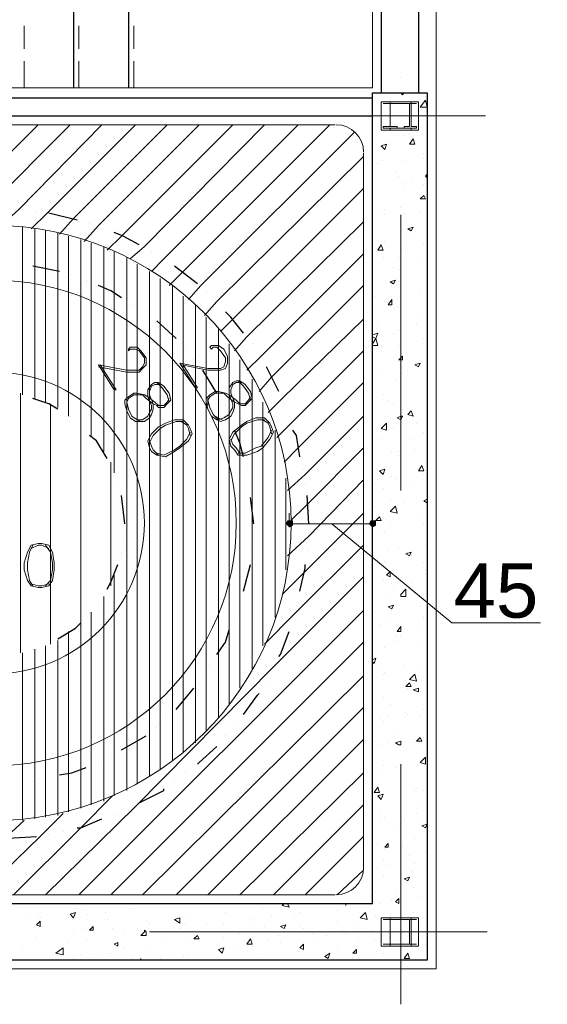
# Model space of a CAD drawing. Header units: metres. Extents: x 5.7 to 89.8, y 4 to 63.5.
# Tile 22 of 45: x 54 to 56.8, y 19.8 to 25.2. Entities that reach past the tile are written whole.
import ezdxf

# ---------------------------------------------------------------- set-up
doc = ezdxf.new("R2010")
doc.units = ezdxf.units.M
doc.header["$MEASUREMENT"] = 0
for name, color, linetype in [('PDF10_ax', 7, 'Continuous'), ('PDF10_column', 7, 'Continuous'), ('PDF10_dim', 7, 'Continuous'), ('PDF10_halozen', 7, 'Continuous'), ('PDF10_hatch-plan', 7, 'Continuous'), ('PDF10_khatchin', 7, 'Continuous'), ('PDF10_Layer5', 7, 'Continuous'), ('PDF10_saghf kazeb', 7, 'Continuous'), ('PDF10_shear wall', 7, 'Continuous'), ('PDF10_STAIRS', 7, 'Continuous'), ('PDF10_Text', 7, 'Continuous'), ('PDF10_textt', 7, 'Continuous'), ('PDF10_wall', 7, 'Continuous')]:
    doc.layers.add(name, color=color, linetype=linetype)
doc.styles.add('PDF Arial', font='arial.ttf')

msp = doc.modelspace()

# ---------------------------------------------------------------- linework, layer by layer
at = {"layer": 'PDF10_ax', "lineweight": 9}
for points in [[(56.0375, 24.8742), (56.0375, 24.8742)], [(54.4869, 24.6623), (56.4998, 24.6623)], [(56.0375, 24.1229), (56.0375, 22.6205)], [(56.0375, 21.8789), (56.0375, 21.8789)], [(56.0375, 21.1276), (56.0375, 19.8178)], [(54.6699, 20.2127), (56.5095, 20.2127)]]:
    msp.add_lwpolyline(points, dxfattribs=at)
at = {"layer": 'PDF10_column', "lineweight": 18}
for points in [[(55.9316, 24.7393), (56.1338, 24.7393), (56.1338, 24.5852), (55.9316, 24.5852)], [(55.9797, 24.6045), (55.9412, 24.6045), (55.9412, 24.5949), (56.0183, 24.5949), (56.0183, 24.6045), (55.9797, 24.6045), (55.9797, 24.7297), (56.0183, 24.7297), (55.9412, 24.7297), (55.9797, 24.7297)], [(56.0953, 24.7297), (55.9797, 24.7297), (55.9797, 24.7393), (56.0953, 24.7393)], [(56.0857, 24.6045), (56.0568, 24.6045), (56.0568, 24.5949), (56.1242, 24.5949), (56.1242, 24.6045), (56.0953, 24.6045), (56.0953, 24.7297), (56.1242, 24.7297), (56.0568, 24.7297), (56.0857, 24.7297)], [(56.0953, 24.5852), (55.9797, 24.5852), (55.9797, 24.5949), (56.0953, 24.5949)], [(55.9316, 20.2897), (56.1338, 20.2897), (56.1338, 20.1356), (55.9316, 20.1356)], [(55.9797, 20.1453), (55.9412, 20.1453), (56.0183, 20.1453), (55.9797, 20.1453), (55.9797, 20.2801), (56.0183, 20.2801), (55.9412, 20.2801), (55.9797, 20.2801)], [(56.0953, 20.2801), (55.9797, 20.2801), (55.9797, 20.2897), (56.0953, 20.2897)], [(56.0857, 20.1453), (56.0568, 20.1453), (56.1242, 20.1453), (56.0953, 20.1453), (56.0953, 20.2801), (56.1242, 20.2801), (56.0568, 20.2801), (56.0857, 20.2801)], [(56.0953, 20.1356), (55.9797, 20.1356), (55.9797, 20.1453), (56.0953, 20.1453)]]:
    msp.add_lwpolyline(points, close=True, dxfattribs=at)
at = {"layer": 'PDF10_dim', "lineweight": 20}
for points in [[(55.4308, 22.4375), (55.4308, 22.4953)], [(55.8834, 22.4375), (55.8834, 22.4953)], [(55.45, 22.4375), (55.4789, 22.4375), (55.8449, 22.4375), (55.8642, 22.4375)], [(55.6619, 22.4375), (56.3168, 21.8981), (56.7984, 21.8981)]]:
    msp.add_lwpolyline(points, dxfattribs=at)
at = {"layer": 'PDF10_dim', "transparency": 33554559}
for points in [[(55.4211, 22.4567), (55.4308, 22.4375), (55.4115, 22.4375)], [(55.4308, 22.4567), (55.4211, 22.4567), (55.4308, 22.4375)], [(55.45, 22.4375), (55.4308, 22.4375), (55.45, 22.4567)], [(55.4308, 22.4375), (55.45, 22.4567), (55.4308, 22.4567)], [(55.8738, 22.4567), (55.8642, 22.4375), (55.8834, 22.4375)], [(55.8834, 22.4375), (55.8834, 22.4567), (55.8738, 22.4567)], [(55.9027, 22.4375), (55.9027, 22.4567), (55.8834, 22.4375)], [(55.9027, 22.4567), (55.8834, 22.4375), (55.8834, 22.4567)], [(55.4115, 22.4375), (55.4211, 22.4279), (55.4308, 22.4375)], [(55.4211, 22.4279), (55.4308, 22.4375), (55.4308, 22.4182)], [(55.4308, 22.4375), (55.4308, 22.4182), (55.45, 22.4279)], [(55.45, 22.4279), (55.45, 22.4375), (55.4308, 22.4375)], [(55.8642, 22.4375), (55.8834, 22.4375), (55.8738, 22.4279)], [(55.8834, 22.4375), (55.8738, 22.4279), (55.8834, 22.4182)], [(55.8834, 22.4182), (55.9027, 22.4279), (55.8834, 22.4375)], [(55.9027, 22.4279), (55.8834, 22.4375), (55.9027, 22.4375)]]:
    msp.add_solid(points, dxfattribs=at)
at = {"layer": 'PDF10_halozen', "lineweight": 25}
for points in [[(53.9765, 24.1518), (53.9765, 24.1518)], [(54.0535, 24.1422), (54.0535, 24.1422)], [(54.275, 24.0941), (54.1209, 24.1326)], [(54.3424, 24.0748), (54.3424, 24.0748)], [(54.4099, 24.0459), (54.4099, 24.0459)], [(54.6121, 23.9592), (54.5254, 24.0074), (54.4773, 24.0266)], [(54.6795, 23.9207), (54.6795, 23.9207)], [(54.1787, 23.8147), (54.0342, 23.8436)], [(54.747, 23.8822), (54.747, 23.8822)], [(54.9299, 23.7473), (54.8047, 23.8436)], [(54.2461, 23.7955), (54.2461, 23.7955)], [(54.3232, 23.7666), (54.3232, 23.7666)], [(54.5158, 23.6703), (54.458, 23.7088), (54.3906, 23.7377)], [(54.9781, 23.6992), (54.9781, 23.6992)], [(54.5832, 23.6318), (54.5832, 23.6318)], [(55.0359, 23.651), (55.0359, 23.651)], [(54.6506, 23.5932), (54.6506, 23.5932)], [(55.1804, 23.4777), (55.1129, 23.5643), (55.084, 23.5932)], [(54.8144, 23.4488), (54.7084, 23.5451)], [(55.2285, 23.4199), (55.2285, 23.4199)], [(54.8625, 23.391), (54.8625, 23.391)], [(55.267, 23.3621), (55.267, 23.3621)], [(54.9107, 23.3332), (54.9107, 23.3332)], [(55.0359, 23.1502), (54.9588, 23.2754)], [(55.373, 23.1598), (55.3056, 23.2947)], [(54.1691, 23.0635), (54.1209, 23.0924), (54.0342, 23.1213)], [(55.4019, 23.0924), (55.4019, 23.0924)], [(55.084, 23.0828), (55.084, 23.0828)], [(54.2365, 23.025), (54.2365, 23.025)], [(55.1033, 23.0154), (55.1033, 23.0154)], [(55.4308, 23.025), (55.4308, 23.025)], [(54.2943, 22.9768), (54.2943, 22.9768)], [(55.1804, 22.8035), (55.1611, 22.8805), (55.1322, 22.9479)], [(55.4886, 22.8035), (55.4693, 22.919), (55.45, 22.9479)], [(54.4388, 22.7938), (54.381, 22.8902), (54.3424, 22.919)], [(54.4676, 22.7361), (54.4676, 22.7361)], [(55.1996, 22.7361), (55.1996, 22.7361)], [(55.5078, 22.7361), (55.5078, 22.7361)], [(54.4965, 22.659), (54.4965, 22.659)], [(55.2189, 22.659), (55.2189, 22.659)], [(55.5174, 22.659), (55.5174, 22.659)], [(54.5351, 22.4375), (54.5158, 22.5916)], [(55.2381, 22.4375), (55.2189, 22.582)], [(55.5367, 22.4375), (55.5271, 22.5916)], [(55.2381, 22.4375), (55.2381, 22.4375)], [(55.5367, 22.4375), (55.5367, 22.4375)], [(54.5254, 22.3604), (54.5254, 22.3604)], [(55.2285, 22.3604), (55.2285, 22.3604)], [(55.5271, 22.3604), (55.5271, 22.3604)], [(54.5158, 22.2834), (54.5158, 22.2834)], [(55.2189, 22.293), (55.2189, 22.293)], [(55.5271, 22.293), (55.5271, 22.293)], [(54.4388, 22.0811), (54.458, 22.1197), (54.4965, 22.216)], [(55.1804, 22.0715), (55.2189, 22.216)], [(55.4886, 22.0715), (55.5174, 22.1967), (55.5174, 22.216)], [(54.3906, 22.0137), (54.3906, 22.0137)], [(55.1611, 21.9945), (55.1611, 21.9945)], [(55.4693, 21.9945), (55.4693, 21.9945)], [(54.3424, 21.9559), (54.3424, 21.9559)], [(55.1322, 21.927), (55.1322, 21.927)], [(55.45, 21.927), (55.45, 21.927)], [(54.1691, 21.8115), (54.2654, 21.8692), (54.2943, 21.8981)], [(55.0359, 21.7248), (55.084, 21.7922), (55.1033, 21.8596)], [(55.373, 21.7151), (55.3826, 21.7248), (55.4308, 21.85)], [(54.0342, 21.7537), (54.0342, 21.7537)], [(54.1017, 21.7729), (54.1017, 21.7729)], [(54.9974, 21.667), (54.9974, 21.667)], [(55.3345, 21.6477), (55.3345, 21.6477)], [(54.9588, 21.5996), (54.9588, 21.5996)], [(54.8144, 21.4262), (54.9107, 21.5418)], [(55.3056, 21.5803), (55.3056, 21.5803)], [(55.1804, 21.3973), (55.2574, 21.5033), (55.267, 21.5129)], [(54.7566, 21.3781), (54.7566, 21.3781)], [(54.7084, 21.3299), (54.7084, 21.3299)], [(55.1322, 21.3395), (55.1322, 21.3395)], [(54.5158, 21.2047), (54.6506, 21.2817)], [(55.084, 21.2817), (55.084, 21.2817)], [(54.9299, 21.1276), (54.9396, 21.1373), (55.0359, 21.224)], [(54.458, 21.1662), (54.458, 21.1662)], [(54.1787, 21.0699), (54.2461, 21.0795), (54.3232, 21.1084)], [(54.3906, 21.1373), (54.3906, 21.1373)], [(54.1017, 21.0506), (54.1017, 21.0506)], [(54.8625, 21.0795), (54.8625, 21.0795)], [(54.0342, 21.0313), (54.0342, 21.0313)], [(54.8047, 21.0313), (54.8047, 21.0313)], [(54.6121, 20.9158), (54.747, 20.9832), (54.747, 20.9928)], [(54.4773, 20.8483), (54.4773, 20.8483)], [(54.5543, 20.8772), (54.5543, 20.8772)], [(54.275, 20.7809), (54.2943, 20.7809), (54.4099, 20.8291)], [(53.8994, 20.7231), (54.0535, 20.7328)], [(54.1209, 20.7424), (54.1209, 20.7424)], [(54.198, 20.7617), (54.198, 20.7617)]]:
    msp.add_lwpolyline(points, dxfattribs=at)
at = {"layer": 'PDF10_hatch-plan', "lineweight": 18}
for points in [[(56.0375, 24.7875), (56.0472, 24.7779), (56.0568, 24.7875)], [(56.1724, 24.7682), (56.1724, 24.7682)], [(55.9701, 24.7008), (55.9701, 24.7008)], [(56.182, 24.7008), (56.182, 24.7008)], [(55.9509, 24.6623), (55.9509, 24.6623)], [(53.0422, 20.4149), (53.389, 20.7617), (53.4756, 20.8483), (53.4756, 21.0506), (53.4756, 21.1565), (53.4756, 21.6863), (53.4756, 21.7922), (53.4756, 23.0828), (53.4756, 23.1887), (53.4756, 23.7184), (53.4756, 23.8244), (53.4756, 24.0266), (53.6008, 24.1518), (54.0631, 24.6141)], [(53.6779, 24.0555), (53.7838, 24.1615), (54.2365, 24.6141)], [(53.8609, 24.0652), (53.9572, 24.1518), (54.4099, 24.6141)], [(54.0246, 24.0459), (54.1113, 24.1326), (54.5929, 24.6141)], [(54.1787, 24.017), (54.2558, 24.1037), (54.7662, 24.6141)], [(54.3135, 23.9785), (54.3906, 24.0652), (54.9396, 24.6141)], [(54.4388, 23.9303), (54.5158, 24.0074), (55.1226, 24.6141)], [(54.564, 23.8822), (54.641, 23.9496), (55.2959, 24.6141)], [(54.6795, 23.8147), (54.747, 23.8822), (55.4789, 24.6141)], [(54.7758, 23.7377), (54.8529, 23.8147), (55.6523, 24.6141)], [(54.8818, 23.6606), (54.9492, 23.7377), (55.7871, 24.5756)], [(56.0183, 24.5563), (56.0183, 24.5563)], [(56.0568, 24.5563), (56.0568, 24.5563)], [(56.0857, 24.566), (56.0857, 24.566)], [(54.9685, 23.574), (55.0359, 23.651), (55.8353, 24.4408)], [(56.1627, 24.46), (56.1627, 24.46)], [(56.1627, 24.4311), (56.1627, 24.4311)], [(55.9123, 24.4023), (55.9123, 24.4023)], [(55.9316, 24.4215), (55.9316, 24.4215)], [(56.0472, 24.4215), (56.0472, 24.4215)], [(56.0086, 24.3541), (56.0086, 24.3541)], [(56.0279, 24.3348), (56.0279, 24.3348)], [(56.182, 24.3252), (56.1724, 24.3348), (56.182, 24.3445)], [(56.0472, 24.2963), (56.0472, 24.2963)], [(56.0568, 24.277), (56.0568, 24.277)], [(56.0953, 24.3059), (56.0953, 24.3059)], [(56.1627, 24.2867), (56.1627, 24.2867)], [(55.0551, 23.4873), (55.1226, 23.5547), (55.8353, 24.2674)], [(56.182, 24.1904), (56.182, 24.1904)], [(55.9316, 24.1518), (55.9316, 24.1518)], [(55.9509, 24.1518), (55.9509, 24.1518)], [(55.9509, 24.1229), (55.9509, 24.1229)], [(56.0375, 24.1615), (56.0375, 24.1615)], [(56.0568, 24.1326), (56.0568, 24.1326)], [(56.1435, 24.1422), (56.1435, 24.1422)], [(53.9765, 23.1406), (53.9765, 23.2465), (53.9765, 23.7473), (53.9765, 23.8533), (53.9765, 24.0555)], [(55.1322, 23.3813), (55.1996, 23.4584), (55.8353, 24.0844)], [(54.0439, 23.1213), (54.0439, 23.2272), (54.0439, 23.7473), (54.0439, 23.8436), (54.0439, 24.0459)], [(54.1017, 23.102), (54.1017, 23.208), (54.1017, 23.7281), (54.1017, 23.834), (54.1017, 24.0363)], [(54.1691, 23.0731), (54.1691, 23.1791), (54.1691, 23.7184), (54.1691, 23.8147), (54.1691, 24.0266)], [(54.2269, 23.025), (54.2269, 23.1502), (54.2269, 23.6992), (54.2269, 23.7955), (54.2269, 24.0074)], [(56.0375, 24.0266), (56.0375, 24.0266)], [(54.2943, 20.8869), (54.2943, 21.0987), (54.2943, 21.2047), (54.2943, 21.7633), (54.2943, 21.8981), (54.2943, 22.9768), (54.2943, 23.1117), (54.2943, 23.6703), (54.2943, 23.7762), (54.2943, 23.9881)], [(54.3521, 22.919), (54.3521, 23.0539), (54.3521, 23.6414), (54.3521, 23.757), (54.3521, 23.9688)], [(54.4195, 22.8324), (54.4195, 22.9961), (54.4195, 23.6125), (54.4195, 23.7281), (54.4195, 23.9496)], [(55.9509, 23.9785), (55.9509, 23.9785)], [(56.105, 23.9977), (56.105, 23.9977)], [(56.1627, 23.9592), (56.1627, 23.9592)], [(54.4773, 22.7168), (54.4773, 22.919), (54.4773, 23.5836), (54.4773, 23.6992), (54.4773, 23.9207)], [(55.1996, 23.2754), (55.2767, 23.3524), (55.8353, 23.9111)], [(55.9316, 23.9111), (55.9316, 23.9111)], [(56.0664, 23.94), (56.0664, 23.94)], [(54.5447, 20.9832), (54.5447, 21.2143), (54.5447, 21.3299), (54.5447, 22.0522), (54.5447, 22.8227), (54.5447, 23.5451), (54.5447, 23.6606), (54.5447, 23.8918)], [(54.6025, 21.0217), (54.6025, 21.2528), (54.6025, 21.3781), (54.6025, 22.216), (54.6025, 22.659), (54.6025, 23.4969), (54.6025, 23.6221), (54.6025, 23.8533)], [(55.9412, 23.8918), (55.9412, 23.8918)], [(56.0279, 23.8918), (56.0279, 23.8918)], [(56.1531, 23.8822), (56.1531, 23.8822)], [(54.6699, 21.0602), (54.6699, 21.301), (54.6699, 21.4262), (54.6699, 23.4488), (54.6699, 23.574), (54.6699, 23.8147)], [(55.999, 23.834), (55.999, 23.834)], [(56.0279, 23.8244), (56.0279, 23.8244)], [(54.7277, 21.0987), (54.7277, 21.3492), (54.7277, 21.484), (54.7277, 23.391), (54.7277, 23.5258), (54.7277, 23.7762)], [(54.7951, 21.1469), (54.7951, 21.4069), (54.7951, 21.5514), (54.7951, 23.3236), (54.7951, 23.468), (54.7951, 23.7377)], [(55.267, 23.1598), (55.3345, 23.2369), (55.8353, 23.7377)], [(55.9894, 23.7377), (55.9894, 23.7377)], [(56.0279, 23.757), (56.0279, 23.757)], [(54.8529, 21.1951), (54.8529, 21.4647), (54.8529, 21.6188), (54.8529, 23.2561), (54.8529, 23.4102), (54.8529, 23.6799)], [(55.8931, 23.6799), (55.8931, 23.6799)], [(56.1435, 23.7088), (56.1435, 23.7088)], [(56.182, 23.6895), (56.182, 23.6895)], [(54.9203, 21.2432), (54.9203, 21.5418), (54.9203, 21.7055), (54.9203, 23.1695), (54.9203, 23.3332), (54.9203, 23.6318)], [(55.9509, 23.651), (55.9509, 23.651)], [(56.0183, 23.6221), (56.0183, 23.6221)], [(54.9781, 21.3106), (54.9781, 21.6188), (54.9781, 21.8115), (54.9781, 23.0635), (54.9781, 23.2561), (54.9781, 23.5643)], [(55.3152, 23.0443), (55.3922, 23.1213), (55.8353, 23.5547)], [(55.9123, 23.5354), (55.9123, 23.5354)], [(56.0375, 23.5547), (56.0375, 23.5547)], [(56.1242, 23.5258), (56.1242, 23.5258)], [(56.1338, 23.5643), (56.1338, 23.5643)], [(55.0455, 21.3781), (55.0455, 21.7248), (55.0455, 21.9463), (55.0455, 22.9287), (55.0455, 23.1598), (55.0455, 23.4969)], [(55.8834, 23.468), (55.9123, 23.4777), (55.9027, 23.4488), (55.8834, 23.4584)], [(55.999, 23.4777), (55.999, 23.4777)], [(56.0183, 23.4969), (56.0183, 23.4969)], [(55.1033, 21.4551), (55.1033, 21.8404), (55.1033, 22.1485), (55.1033, 22.7264), (55.1033, 23.0346), (55.1033, 23.4199)], [(55.8834, 23.4199), (55.9027, 23.4488), (55.9123, 23.4102), (55.8834, 23.4102)], [(56.1627, 23.4488), (56.1627, 23.4488)], [(56.182, 23.4295), (56.182, 23.4295)], [(55.3633, 22.9094), (55.4404, 22.9865), (55.8353, 23.3813)], [(55.9316, 23.4102), (55.9316, 23.4102)], [(55.9316, 23.4006), (55.9316, 23.4006)], [(56.0086, 23.3621), (56.0086, 23.3621)], [(56.0279, 23.4102), (56.0279, 23.4102)], [(55.1611, 21.5418), (55.1611, 22.0041), (55.1611, 22.8709), (55.1611, 23.3332)], [(56.0279, 23.3236), (56.0279, 23.3236)], [(56.0472, 23.3236), (56.0472, 23.3236)], [(55.9316, 23.2561), (55.9316, 23.2561)], [(56.0761, 23.2754), (56.0761, 23.2754)], [(55.2285, 21.6477), (55.2285, 22.3026), (55.2285, 22.5723), (55.2285, 23.2272)], [(55.4019, 22.7746), (55.4789, 22.8516), (55.8353, 23.208)], [(56.0086, 23.2272), (56.0086, 23.2272)], [(53.9668, 21.7344), (53.9668, 23.1502)], [(56.182, 23.1791), (56.182, 23.1791)], [(54.1306, 21.7826), (54.1306, 23.0924)], [(55.2863, 21.7729), (55.2863, 23.102)], [(55.9412, 23.1406), (55.9412, 23.1406)], [(55.9701, 23.1117), (55.9701, 23.1117)], [(55.9701, 23.1117), (55.9701, 23.1117)], [(55.999, 23.0924), (55.999, 23.0924)], [(56.182, 23.1117), (56.182, 23.1117)], [(56.0472, 23.0635), (56.0472, 23.0635)], [(55.4211, 22.6205), (55.5174, 22.7072), (55.8353, 23.025)], [(56.1242, 22.9865), (56.1242, 22.9865)], [(55.3537, 21.927), (55.3537, 22.9479)], [(55.999, 22.9576), (55.999, 22.9576)], [(56.1627, 22.9383), (56.1627, 22.9383)], [(55.8834, 22.9094), (55.8834, 22.9094)], [(55.9316, 22.8998), (55.9316, 22.8998)], [(56.105, 22.8998), (56.105, 22.8998)], [(55.4308, 22.4471), (55.5271, 22.5434), (55.8353, 22.8516)], [(55.9894, 22.8324), (55.9894, 22.8324)], [(56.0183, 22.8324), (56.0183, 22.8324)], [(56.1146, 22.842), (56.1146, 22.842)], [(54.458, 22.1004), (54.458, 22.7746)], [(56.0279, 22.8131), (56.0279, 22.8131)], [(55.4115, 22.1871), (55.4115, 22.6879)], [(55.4211, 22.2641), (55.5367, 22.3701), (55.8353, 22.6783)], [(55.8931, 22.659), (55.8931, 22.659)], [(55.9123, 22.6783), (55.9123, 22.6783)], [(55.9894, 22.6975), (55.9894, 22.6975)], [(56.0086, 22.6879), (56.0086, 22.6879)], [(56.0183, 22.6975), (56.0183, 22.6975)], [(56.1627, 22.7072), (56.1627, 22.7072)], [(56.182, 22.6783), (56.182, 22.6783)], [(55.9412, 22.6301), (55.9412, 22.6301)], [(56.105, 22.6494), (56.105, 22.6494)], [(55.9797, 22.5627), (55.9797, 22.5627)], [(56.0568, 22.5531), (56.0568, 22.5531)], [(56.182, 22.5531), (56.1627, 22.5627), (56.182, 22.5723)], [(56.182, 22.5916), (56.182, 22.5916)], [(56.182, 22.5531), (56.182, 22.5531)], [(55.9027, 22.5338), (55.9027, 22.5338)], [(55.3922, 22.0522), (55.5174, 22.1774), (55.8353, 22.4953)], [(55.9412, 22.4953), (55.9412, 22.4953)], [(56.1531, 22.4856), (56.1531, 22.4856)], [(56.182, 22.4567), (56.182, 22.4567)], [(55.9316, 22.399), (55.9316, 22.399)], [(55.9797, 22.4279), (55.9797, 22.4279)], [(56.1627, 22.4375), (56.1627, 22.4375)], [(55.9509, 22.3893), (55.9509, 22.3893)], [(55.2959, 21.7826), (55.4597, 21.9463), (55.8353, 22.3219)], [(55.9701, 22.293), (55.9701, 22.293)], [(56.0279, 22.3026), (56.0279, 22.3026)], [(56.0761, 22.2834), (56.0761, 22.2834)], [(56.1724, 22.3219), (56.1724, 22.3219)], [(55.9509, 22.2352), (55.9509, 22.2352)], [(56.0953, 22.2641), (56.0953, 22.2641)], [(56.1627, 22.2256), (56.1627, 22.2256)], [(56.1724, 22.1871), (56.1724, 22.1871)], [(54.1017, 20.4149), (54.5929, 20.8965), (55.3441, 21.6574), (55.8353, 22.1485)], [(54.4773, 20.9543), (54.4773, 21.1758), (54.4773, 21.2914), (54.4773, 21.9559), (54.4773, 22.1582)], [(55.9412, 22.1293), (55.9412, 22.1293)], [(55.9701, 22.1582), (55.9701, 22.1582)], [(56.1724, 22.1678), (56.1724, 22.1678)], [(55.9894, 22.11), (55.9894, 22.11)], [(55.999, 22.0811), (55.999, 22.0811)], [(56.0953, 22.1197), (56.0953, 22.1197)], [(54.4195, 20.9254), (54.4195, 21.1469), (54.4195, 21.2625), (54.4195, 21.8789), (54.4195, 22.0426)], [(55.9605, 22.033), (55.9605, 22.033)], [(56.1627, 22.0522), (56.1627, 22.0522)], [(54.2847, 20.4149), (55.8353, 21.9656)], [(55.9894, 21.9656), (55.9894, 21.9656)], [(56.1435, 21.9848), (56.1435, 21.9848)], [(54.3521, 20.9061), (54.3521, 21.118), (54.3521, 21.2336), (54.3521, 21.8211), (54.3521, 21.9559)], [(55.8931, 21.9559), (55.8931, 21.9559)], [(56.1627, 21.927), (56.1627, 21.927)], [(56.1627, 21.9174), (56.1627, 21.9174)], [(55.922, 21.8885), (55.922, 21.8885)], [(55.922, 21.8789), (55.922, 21.8789)], [(55.9605, 21.8981), (55.9605, 21.8981)], [(56.1338, 21.8692), (56.1338, 21.8692)], [(54.1691, 20.8483), (54.1691, 21.0602), (54.1691, 21.1662), (54.1691, 21.6959), (54.1691, 21.8018)], [(54.2269, 20.8676), (54.2269, 21.0795), (54.2269, 21.1854), (54.2269, 21.7248), (54.2269, 21.85)], [(56.0086, 21.8211), (56.0086, 21.8211)], [(56.0183, 21.8018), (56.0183, 21.8018)], [(56.0375, 21.8307), (56.0375, 21.8307)], [(54.0439, 20.8291), (54.0439, 21.0313), (54.0439, 21.1373), (54.0439, 21.6477), (54.0439, 21.7537)], [(54.1017, 20.8387), (54.1017, 21.041), (54.1017, 21.1469), (54.1017, 21.667), (54.1017, 21.7729)], [(54.458, 20.4149), (55.8353, 21.7922)], [(55.9509, 21.7633), (55.9509, 21.7633)], [(56.1531, 21.7922), (56.1531, 21.7922)], [(53.9765, 20.8194), (53.9765, 21.0217), (53.9765, 21.1276), (53.9765, 21.6285), (53.9765, 21.7344)], [(55.8834, 21.6959), (55.9027, 21.7055), (55.8931, 21.6766), (55.8834, 21.6863)], [(56.182, 21.7055), (56.182, 21.7055)], [(55.9316, 21.667), (55.9316, 21.667)], [(56.0568, 21.667), (56.0568, 21.667)], [(56.1531, 21.6574), (56.1531, 21.6574)], [(56.1724, 21.6574), (56.1724, 21.6574)], [(54.6314, 20.4149), (55.8353, 21.6092)], [(55.9412, 21.6188), (55.9412, 21.6188)], [(55.9509, 21.6285), (55.9509, 21.6285)], [(56.0761, 21.5418), (56.0761, 21.5418)], [(56.182, 21.561), (56.182, 21.561)], [(55.9412, 21.4936), (55.9412, 21.4936)], [(56.1435, 21.5225), (56.1435, 21.5225)], [(54.8144, 20.4149), (55.8353, 21.4358)], [(55.9797, 21.4551), (55.9797, 21.4551)], [(56.1627, 21.4262), (56.1627, 21.4262)], [(55.922, 21.3781), (55.922, 21.3781)], [(55.9701, 21.3877), (55.9701, 21.3877)], [(56.0664, 21.4069), (56.0664, 21.4069)], [(56.0761, 21.3973), (56.0761, 21.3973)], [(56.1435, 21.3877), (56.1435, 21.3877)], [(55.9412, 21.3588), (55.9412, 21.3588)], [(56.0183, 21.2914), (56.0183, 21.2914)], [(54.9877, 20.4149), (55.8353, 21.2625)], [(55.9027, 21.2528), (55.9027, 21.2528)], [(55.9316, 21.2336), (55.9316, 21.2336)], [(55.9701, 21.2432), (55.9701, 21.2432)], [(56.0375, 21.2528), (56.0375, 21.2528)], [(56.1146, 21.2625), (56.1146, 21.2625)], [(56.1146, 21.2432), (56.1146, 21.2432)], [(56.1338, 21.2528), (56.1338, 21.2528)], [(56.1724, 21.1565), (56.1724, 21.1565)], [(55.9412, 21.118), (55.9412, 21.118)], [(56.0086, 21.1084), (56.0086, 21.1084)], [(56.1338, 21.118), (56.1338, 21.118)], [(55.1611, 20.4149), (55.8353, 21.0795)], [(55.9316, 21.0987), (55.9316, 21.0987)], [(56.0375, 21.041), (56.0375, 21.041)], [(53.9283, 20.4149), (54.2943, 20.7809), (54.4676, 20.9543)], [(55.9027, 20.9928), (55.9027, 20.9928)], [(55.9123, 20.9446), (55.9123, 20.9446)], [(55.922, 20.9639), (55.922, 20.9639)], [(56.1146, 20.9832), (56.1146, 20.9832)], [(56.1242, 20.9928), (56.1242, 20.9928)], [(56.1627, 20.9832), (56.1627, 20.9832)], [(56.182, 20.9543), (56.182, 20.9543)], [(56.182, 20.9543), (56.182, 20.9543)], [(55.3441, 20.4149), (55.8353, 20.9061)], [(56.1531, 20.9158), (56.1531, 20.9158)], [(53.7453, 20.4149), (54.0728, 20.7328), (54.198, 20.858)], [(55.922, 20.8772), (55.922, 20.8772)], [(55.9509, 20.8387), (55.9509, 20.8387)], [(56.1242, 20.858), (56.1242, 20.858)], [(56.1531, 20.8387), (56.1531, 20.8387)], [(53.5719, 20.4149), (53.8705, 20.7135), (53.9861, 20.8194)], [(55.922, 20.8291), (55.922, 20.8291)], [(56.0183, 20.7906), (56.0183, 20.7906)], [(56.0568, 20.8194), (56.0568, 20.8194)], [(56.1724, 20.8291), (56.1724, 20.8291)], [(55.5174, 20.4149), (55.8353, 20.7328)], [(55.9123, 20.6942), (55.9123, 20.6942)], [(56.0472, 20.675), (56.0472, 20.675)], [(56.1146, 20.7231), (56.1146, 20.7231)], [(55.9509, 20.6653), (55.9509, 20.6653)], [(56.0857, 20.6268), (56.0857, 20.6268)], [(56.1724, 20.6461), (56.1724, 20.6461)], [(55.9412, 20.6076), (55.9412, 20.6076)], [(55.9605, 20.5787), (55.9605, 20.5787)], [(56.1146, 20.5883), (56.1146, 20.5883)], [(56.1724, 20.569), (56.1724, 20.569)], [(55.6908, 20.4149), (55.8353, 20.5498)], [(55.9123, 20.5594), (55.9123, 20.5594)], [(55.9412, 20.5209), (55.9412, 20.5209)], [(56.0953, 20.5401), (56.0953, 20.5401)], [(55.9027, 20.4342), (55.9027, 20.4342)], [(56.0086, 20.4246), (56.0086, 20.4246)], [(56.105, 20.4535), (56.105, 20.4535)], [(56.1531, 20.4053), (56.1531, 20.4053)], [(55.4211, 20.3668), (55.4308, 20.3475), (55.3922, 20.3571), (55.4019, 20.3668)], [(55.922, 20.3668), (55.922, 20.3668)], [(55.9894, 20.386), (55.9894, 20.386)], [(54.015, 20.2994), (54.015, 20.2994)], [(54.0631, 20.309), (54.0631, 20.309)], [(54.2654, 20.3379), (54.2654, 20.3379)], [(54.3039, 20.3283), (54.3039, 20.3283)], [(54.3328, 20.309), (54.3328, 20.309)], [(54.4291, 20.3186), (54.4291, 20.3186)], [(54.5832, 20.3379), (54.5832, 20.3379)], [(55.084, 20.3186), (55.084, 20.3186)], [(55.2863, 20.3475), (55.2863, 20.3475)], [(55.3345, 20.2994), (55.3345, 20.2994)], [(55.4886, 20.3186), (55.4886, 20.3186)], [(55.6908, 20.3283), (55.6908, 20.3283)], [(55.739, 20.3475), (55.739, 20.3475)], [(55.9027, 20.2994), (55.9027, 20.2994)], [(56.105, 20.3186), (56.105, 20.3186)], [(54.0728, 20.2897), (54.0728, 20.2897)], [(54.0824, 20.2705), (54.0824, 20.2705)], [(54.2269, 20.2897), (54.2269, 20.2897)], [(54.4388, 20.2801), (54.4388, 20.2801)], [(54.6506, 20.2705), (54.6506, 20.2705)], [(54.6699, 20.2608), (54.6699, 20.2608)], [(54.8625, 20.2608), (54.8625, 20.2608)], [(54.8722, 20.2897), (54.8722, 20.2897)], [(54.9781, 20.2512), (54.9781, 20.2512)], [(55.0744, 20.2512), (55.0744, 20.2512)], [(55.2189, 20.2512), (55.2189, 20.2512)], [(55.2381, 20.2801), (55.2381, 20.2801)], [(55.4597, 20.2897), (55.4597, 20.2897)], [(55.6908, 20.2705), (55.6908, 20.2705)], [(56.1338, 20.2608), (56.1338, 20.2608)], [(54.092, 20.2416), (54.092, 20.2416)], [(54.2558, 20.203), (54.2558, 20.203)], [(54.3039, 20.2319), (54.3039, 20.2319)], [(54.4676, 20.2319), (54.4676, 20.2319)], [(54.5254, 20.2223), (54.5254, 20.2223)], [(54.7277, 20.2127), (54.7277, 20.2127)], [(54.7373, 20.2127), (54.7373, 20.2127)], [(54.8336, 20.2319), (54.8336, 20.2319)], [(54.9492, 20.2127), (54.9492, 20.2127)], [(54.9877, 20.2127), (54.9877, 20.2127)], [(55.1611, 20.203), (55.1611, 20.203)], [(55.2863, 20.2127), (55.2863, 20.2127)], [(55.2959, 20.2416), (55.2959, 20.2416)], [(55.373, 20.1934), (55.373, 20.1934)], [(55.4886, 20.2416), (55.4886, 20.2416)], [(55.5078, 20.2319), (55.5078, 20.2319)], [(55.556, 20.203), (55.556, 20.203)], [(55.633, 20.1934), (55.633, 20.1934)], [(55.7197, 20.2223), (55.7197, 20.2223)], [(55.739, 20.203), (55.739, 20.203)], [(55.7871, 20.2416), (55.7871, 20.2416)], [(55.8834, 20.2223), (55.8834, 20.2223)], [(55.9316, 20.2127), (55.9316, 20.2127)], [(56.1435, 20.2127), (56.1435, 20.2127)], [(54.0535, 20.1838), (54.0535, 20.1838)], [(54.2269, 20.1549), (54.2269, 20.1549)], [(54.3232, 20.1645), (54.3232, 20.1645)], [(54.4773, 20.1838), (54.4773, 20.1838)], [(54.7566, 20.1645), (54.7566, 20.1645)], [(54.8722, 20.1549), (54.8722, 20.1549)], [(55.0744, 20.1838), (55.0744, 20.1838)], [(55.2285, 20.1356), (55.2285, 20.1356)], [(55.3152, 20.1645), (55.3152, 20.1645)], [(55.3826, 20.1549), (55.3826, 20.1549)], [(55.5849, 20.1838), (55.5849, 20.1838)], [(55.6908, 20.1356), (55.6908, 20.1356)], [(55.8064, 20.1742), (55.8064, 20.1742)], [(55.8931, 20.1645), (55.8931, 20.1645)], [(56.1724, 20.1453), (56.1724, 20.1453)], [(53.9765, 20.1164), (53.9765, 20.1164)], [(54.1402, 20.0875), (54.1402, 20.0875)], [(54.2943, 20.0875), (54.2943, 20.0875)], [(54.458, 20.0971), (54.458, 20.0971)], [(54.5254, 20.126), (54.5254, 20.126)], [(54.6699, 20.126), (54.6699, 20.126)], [(54.8818, 20.0875), (54.8818, 20.0875)], [(55.084, 20.1164), (55.084, 20.1164)], [(55.1322, 20.126), (55.1322, 20.126)], [(55.4789, 20.1067), (55.4789, 20.1067)], [(55.9412, 20.0971), (55.9412, 20.0971)], [(56.0375, 20.0971), (56.0375, 20.0971)], [(56.1338, 20.1164), (56.1338, 20.1164)], [(54.2558, 20.0682), (54.2558, 20.0682)], [(54.3617, 20.0778), (54.3617, 20.0778)], [(54.5736, 20.0682), (54.5736, 20.0682)], [(54.7277, 20.0682), (54.7277, 20.0682)], [(54.8529, 20.0778), (54.8529, 20.0778)], [(55.2767, 20.0778), (55.2767, 20.0778)], [(55.7775, 20.0682), (55.7775, 20.0682)]]:
    msp.add_lwpolyline(points, dxfattribs=at)
for points in [[(56.1435, 24.7104), (56.1724, 24.749), (56.182, 24.7104)], [(55.9605, 24.5082), (55.9509, 24.4793), (55.9316, 24.4986)], [(56.105, 24.5371), (56.1146, 24.5082), (56.0857, 24.5082)], [(56.1627, 24.2289), (56.1724, 24.2096), (56.1435, 24.2096)], [(56.105, 24.0555), (56.0953, 24.0363), (56.0761, 24.0459)], [(55.9316, 23.9592), (55.9412, 23.9303), (55.9123, 23.9303)], [(56.0086, 23.7666), (55.999, 23.7473), (55.9797, 23.757)], [(55.9894, 23.6606), (55.9894, 23.6318), (55.9701, 23.6318)], [(56.0472, 23.3524), (56.0472, 23.3332), (56.0375, 23.3332), (56.0279, 23.3332), (56.0375, 23.3428)], [(56.1435, 23.3139), (56.1338, 23.2947), (56.1146, 23.3043)], [(56.0953, 23.0539), (56.105, 23.025), (56.0761, 23.0346)], [(55.9605, 22.9479), (55.9316, 22.9576), (55.9605, 22.9865)], [(56.0472, 23.025), (56.0375, 23.0057), (56.0183, 23.0154), (56.0375, 23.025)], [(55.9509, 22.7361), (55.9412, 22.7072), (55.922, 22.7264)], [(56.1531, 22.7553), (56.1627, 22.7264), (56.1338, 22.7264)], [(56.0183, 22.4953), (55.9797, 22.5049), (56.0086, 22.5338)], [(55.922, 22.476), (55.9316, 22.4567), (55.9027, 22.4567)], [(56.0953, 22.2834), (56.0857, 22.2641), (56.0664, 22.2738)], [(55.9797, 22.1774), (55.9797, 22.1485), (55.9605, 22.1582)], [(56.0664, 22.0426), (56.0664, 22.0811), (56.0375, 22.0522), (56.0375, 22.0426)], [(55.999, 21.9945), (55.9894, 21.9752), (55.9701, 21.9848)], [(56.0375, 21.8789), (56.0375, 21.8692), (56.0375, 21.85), (56.0183, 21.85)], [(56.1242, 21.5803), (56.0857, 21.5899), (56.1146, 21.6188)], [(56.0857, 21.5707), (56.0953, 21.5514), (56.0664, 21.5514)], [(56.1338, 21.5418), (56.1338, 21.5225), (56.105, 21.5322)], [(56.1435, 21.2721), (56.1531, 21.2528), (56.1242, 21.2528)], [(56.0375, 21.2336), (56.0279, 21.2336), (56.0086, 21.2432), (56.0375, 21.2528)], [(56.1724, 21.1276), (56.1435, 21.1373), (56.1724, 21.1662)], [(55.9123, 21.0024), (55.922, 20.9735), (55.8931, 20.9735)], [(55.9412, 20.9639), (55.9316, 20.935), (55.9123, 20.9543)], [(56.182, 20.8002), (56.1724, 20.7809), (56.1531, 20.7906)], [(55.9701, 20.6942), (55.9701, 20.675), (55.9509, 20.675)], [(56.0857, 20.5112), (56.0761, 20.492), (56.0568, 20.5016)], [(55.739, 20.3668), (55.739, 20.3571)], [(56.0279, 20.3957), (56.0279, 20.3668), (56.0086, 20.3764)], [(54.2654, 20.3186), (54.2558, 20.2897), (54.2365, 20.309)], [(55.8545, 20.2801), (55.816, 20.2897), (55.8449, 20.3186)], [(54.0728, 20.2705), (54.0728, 20.2416), (54.0535, 20.2512)], [(54.8336, 20.2897), (54.8336, 20.2608), (54.8047, 20.2801)], [(55.4115, 20.2512), (55.4019, 20.2319), (55.3826, 20.2416)], [(54.3617, 20.2416), (54.3617, 20.2223), (54.3424, 20.2223)], [(54.641, 20.2223), (54.6506, 20.2127), (54.6506, 20.1934), (54.6217, 20.1934), (54.641, 20.2127)], [(54.9299, 20.1934), (54.9396, 20.1742), (54.9107, 20.1742)], [(54.4965, 20.1549), (54.4965, 20.1356), (54.4773, 20.1453)], [(55.2189, 20.1742), (55.2285, 20.1453), (55.1996, 20.1453)], [(55.5078, 20.1453), (55.5078, 20.1164), (55.4886, 20.126)], [(54.198, 20.0875), (54.1594, 20.0971), (54.198, 20.126)], [(55.0744, 20.126), (55.0648, 20.0971), (55.0455, 20.1164)], [(55.6523, 20.0971), (55.6427, 20.0682), (55.6234, 20.0778)], [(55.7968, 20.1164), (55.7968, 20.0971), (55.7775, 20.0971)], [(56.0761, 20.0971), (56.0857, 20.0682), (56.0568, 20.0682)], [(54.6217, 20.0682), (54.6217, 20.0586)]]:
    msp.add_lwpolyline(points, close=True, dxfattribs=at)
at = {"layer": 'PDF10_khatchin', "lineweight": 18}
for points in [[(53.9861, 25.1535), (53.9861, 25.0283)], [(54.2847, 25.1535), (54.2847, 25.0283)], [(54.5832, 25.1535), (54.5832, 25.0283)], [(53.9861, 24.9609), (53.9861, 24.8164)], [(54.2847, 24.9609), (54.2847, 24.8164)], [(54.5832, 24.9609), (54.5832, 24.8164)]]:
    msp.add_lwpolyline(points, dxfattribs=at)
at = {"layer": 'PDF10_Layer5', "lineweight": 13}
for points in [[(55.4982, 35.4107), (63.781, 35.4107), (63.781, 35.5167), (64.0892, 35.5167), (64.0892, 31.0093), (56.2302, 31.0093), (56.2302, 20.0104), (44.8364, 20.0104), (44.8364, 24.6141), (43.7385, 24.6141), (43.7385, 24.5371), (43.4303, 24.5371), (43.4303, 24.6141), (42.9391, 24.6141), (42.9391, 20.3668), (43.8348, 20.3668), (43.8348, 20.0586), (23.4841, 20.0586)], [(53.9187, 28.1199), (55.8834, 28.1199), (55.8834, 24.8164), (51.4146, 24.8164)], [(55.6812, 24.6141), (51.6168, 24.6141)], [(55.8353, 20.5594), (55.8353, 24.46)], [(49.3631, 20.4149), (55.6812, 20.4149)]]:
    msp.add_lwpolyline(points, dxfattribs=at)
for centre, start, end in [((55.686, 24.4649), 0, 90), ((55.686, 20.5642), 270, 360)]:
    msp.add_arc(centre, 0.1493, start, end, dxfattribs=at)
at = {"layer": 'PDF10_saghf kazeb', "lineweight": 18}
for radius in [1.6229, 1.3243, 0.8235]:
    msp.add_circle((53.8175, 22.4423), radius, dxfattribs=at)
at = {"layer": 'PDF10_shear wall', "lineweight": 30}
msp.add_lwpolyline([(56.182, 24.7875), (56.182, 20.0586), (49.4402, 20.0586), (49.4402, 20.3668), (55.8834, 20.3668), (55.8834, 24.7875)], close=True, dxfattribs=at)
at = {"layer": 'PDF10_STAIRS', "lineweight": 25}
for points in [[(54.2558, 26.1166), (54.2558, 24.8164)], [(54.5543, 26.1166), (54.5543, 24.8164)]]:
    msp.add_lwpolyline(points, dxfattribs=at)
at = {"layer": 'PDF10_textt', "lineweight": 20}
for points in [[(54.4002, 23.3043), (54.4869, 23.1695), (54.4773, 23.1695), (54.3906, 23.3043), (54.5447, 23.2754), (54.5832, 23.2754), (54.6121, 23.2754), (54.6314, 23.2947), (54.641, 23.3139), (54.641, 23.3428), (54.6121, 23.3813), (54.5929, 23.391), (54.564, 23.391), (54.5543, 23.3813), (54.5543, 23.391), (54.564, 23.4006), (54.5832, 23.4006), (54.6025, 23.4006), (54.6217, 23.3813), (54.6506, 23.3428), (54.6506, 23.3139), (54.6506, 23.3043), (54.6314, 23.285), (54.6121, 23.2658), (54.5929, 23.2658), (54.5447, 23.2658), (54.3906, 23.2947)], [(54.8529, 23.3043), (54.9299, 23.1791), (54.9203, 23.1791), (54.8336, 23.3139), (54.9877, 23.285), (55.0263, 23.285), (55.0551, 23.285), (55.0744, 23.2947), (55.084, 23.3236), (55.084, 23.3428), (55.0551, 23.3813), (55.0359, 23.4006), (55.0166, 23.4006), (55.007, 23.391), (54.9974, 23.4006), (55.007, 23.4102), (55.0359, 23.4102), (55.0455, 23.4102), (55.0744, 23.391), (55.0937, 23.3524), (55.0937, 23.3236), (55.0937, 23.3139), (55.084, 23.285), (55.0551, 23.2754), (55.0359, 23.2754), (54.9877, 23.2754), (54.8433, 23.3043)], [(54.7277, 23.1984), (54.6988, 23.1984), (54.6795, 23.1887), (54.6699, 23.1598), (54.6699, 23.1406), (54.6892, 23.0924), (54.6892, 23.0635), (54.6795, 23.0346), (54.6699, 23.0154), (54.641, 22.9961), (54.6121, 22.9961), (54.5929, 22.9961), (54.564, 23.0154), (54.5447, 23.0539), (54.5351, 23.0924), (54.5351, 23.1117), (54.5543, 23.1309), (54.5832, 23.1502), (54.6025, 23.1502), (54.641, 23.1406), (54.6603, 23.1309), (54.6988, 23.102), (54.7181, 23.0828), (54.747, 23.0828), (54.7662, 23.102), (54.7758, 23.1213)], [(54.7758, 23.102), (54.7662, 23.1406), (54.7373, 23.1791), (54.7084, 23.208)], [(55.1707, 23.208), (55.1418, 23.208), (55.1226, 23.1984), (55.1129, 23.1695), (55.1129, 23.1502), (55.1322, 23.102), (55.1322, 23.0731), (55.1226, 23.0443), (55.1129, 23.025), (55.084, 23.0057), (55.0551, 22.9961), (55.0359, 23.0057), (55.007, 23.025), (54.9877, 23.0635), (54.9781, 23.102), (54.9781, 23.1213), (54.9974, 23.1406), (55.0263, 23.1598), (55.0455, 23.1598), (55.084, 23.1502), (55.1033, 23.1406), (55.1418, 23.1117), (55.1611, 23.0924), (55.19, 23.0924), (55.2092, 23.1117), (55.2189, 23.1309)], [(55.2189, 23.1117), (55.2092, 23.1502), (55.1804, 23.1887), (55.1515, 23.2176)], [(54.5447, 23.1117), (54.5447, 23.0731)], [(54.9877, 23.1213), (54.9877, 23.0828)], [(54.5832, 23.0154), (54.6217, 22.9961)], [(54.8529, 22.9961), (54.8144, 22.9961), (54.7566, 22.9768), (54.7277, 22.9576), (54.6892, 22.919), (54.6699, 22.8805)], [(54.8914, 22.919), (54.8818, 22.9576), (54.8722, 22.9768), (54.8433, 22.9961)], [(55.0263, 23.025), (55.0648, 23.0057)], [(55.2959, 23.0057), (55.2574, 23.0057), (55.1996, 22.9865), (55.1707, 22.9672), (55.1322, 22.9287), (55.1129, 22.8902)], [(55.3345, 22.9287), (55.3248, 22.9672), (55.3152, 22.9865), (55.2863, 23.0057)], [(54.7084, 22.8227), (54.747, 22.8131), (54.8047, 22.842), (54.8336, 22.8613), (54.8722, 22.8998), (54.8914, 22.9383)], [(55.1515, 22.8227), (55.19, 22.8227), (55.2478, 22.8516), (55.2767, 22.8613), (55.3152, 22.9094), (55.3345, 22.9479)], [(54.6699, 22.8902), (54.6795, 22.8613), (54.6892, 22.842), (54.7181, 22.8131)], [(55.1129, 22.8998), (55.1226, 22.8709), (55.1418, 22.8516), (55.1611, 22.8227)], [(54.0342, 22.3219), (54.015, 22.2834), (54.0053, 22.2256), (54.0053, 22.1871), (54.015, 22.1293), (54.0342, 22.1004)], [(54.1209, 22.3026), (54.0824, 22.3219), (54.0631, 22.3219), (54.0246, 22.3026)], [(54.1017, 22.1004), (54.1306, 22.1293), (54.1402, 22.1871), (54.1402, 22.2256), (54.1306, 22.2834), (54.1017, 22.3219)], [(54.0246, 22.11), (54.0631, 22.1004), (54.0824, 22.1004), (54.1209, 22.11)]]:
    msp.add_lwpolyline(points, dxfattribs=at)
for points in [[(54.747, 23.1887), (54.7181, 23.208), (54.6988, 23.208), (54.6795, 23.1984), (54.6603, 23.1695), (54.6603, 23.1598), (54.6603, 23.1309), (54.6795, 23.0828), (54.6795, 23.0635), (54.6699, 23.0443), (54.6603, 23.025), (54.6314, 23.0057), (54.6025, 23.0057), (54.5736, 23.025), (54.5543, 23.0635), (54.5447, 23.102), (54.5543, 23.1213), (54.5832, 23.1406), (54.6121, 23.1406), (54.6314, 23.1406), (54.6506, 23.1213), (54.6892, 23.0924), (54.7084, 23.0828), (54.7181, 23.0731), (54.747, 23.0731), (54.7662, 23.0924), (54.7855, 23.1117), (54.7758, 23.1502)], [(55.19, 23.1984), (55.1611, 23.2176), (55.1418, 23.2176), (55.1226, 23.208), (55.1033, 23.1791), (55.1033, 23.1695), (55.1033, 23.1406), (55.1226, 23.0924), (55.1226, 23.0731), (55.1129, 23.0539), (55.1033, 23.0346), (55.0744, 23.0154), (55.0455, 23.0057), (55.0166, 23.0346), (54.9974, 23.0731), (54.9877, 23.1117), (54.9974, 23.1309), (55.0263, 23.1502), (55.0551, 23.1502), (55.0744, 23.1502), (55.0937, 23.1309), (55.1322, 23.102), (55.1515, 23.0924), (55.1707, 23.0828), (55.19, 23.0828), (55.2092, 23.102), (55.2285, 23.1213), (55.2189, 23.1598)], [(54.8818, 22.9768), (54.8529, 23.0057), (54.8047, 23.0057), (54.7566, 22.9865), (54.7181, 22.9672), (54.6795, 22.9287), (54.6603, 22.8902), (54.6699, 22.8516), (54.6795, 22.8324), (54.7084, 22.8131), (54.7566, 22.8035), (54.8047, 22.8324), (54.8336, 22.8516), (54.8818, 22.8902), (54.9011, 22.9287), (54.8914, 22.9576)], [(55.3248, 22.9865), (55.2959, 23.0154), (55.2478, 23.0154), (55.1996, 22.9961), (55.1707, 22.9768), (55.1226, 22.9383), (55.1033, 22.8998), (55.1129, 22.8613), (55.1322, 22.842), (55.1515, 22.8131), (55.1996, 22.8131), (55.2574, 22.8324), (55.2863, 22.8516), (55.3248, 22.8998), (55.3441, 22.9383), (55.3345, 22.9672)], [(54.0631, 22.3315), (54.0246, 22.3219), (54.0053, 22.2834), (53.9861, 22.2256), (53.9861, 22.1871), (54.0053, 22.1293), (54.0246, 22.1004), (54.0631, 22.0908), (54.0824, 22.0908), (54.1209, 22.1004), (54.1402, 22.1293), (54.1498, 22.1871), (54.1498, 22.2256), (54.1402, 22.2834), (54.1209, 22.3219), (54.0824, 22.3315)]]:
    msp.add_lwpolyline(points, close=True, dxfattribs=at)
at = {"layer": 'PDF10_wall', "lineweight": 30}
for points in [[(56.0375, 31.067), (56.0375, 31.2597), (59.8322, 31.2597), (59.8322, 31.067), (56.1338, 31.067), (56.1338, 24.7875)], [(56.1338, 31.067), (55.9316, 31.067), (55.9316, 28.2644), (53.9861, 28.2644), (53.9861, 31.1634), (53.8801, 31.1634), (53.8801, 28.168), (55.9316, 28.168), (55.9316, 24.7875)], [(55.8834, 24.7586), (53.0326, 24.7586), (53.0326, 24.6623), (55.8834, 24.6623)]]:
    msp.add_lwpolyline(points, dxfattribs=at)

# ---------------------------------------------------------------- texts
at = {"layer": 'PDF10_Text', "insert": (56.3265, 21.9221), "char_height": 0.29645, "attachment_point": 7, "style": 'PDF Arial'}
msp.add_mtext('45', dxfattribs=at)

doc.saveas('drawing.dxf')
